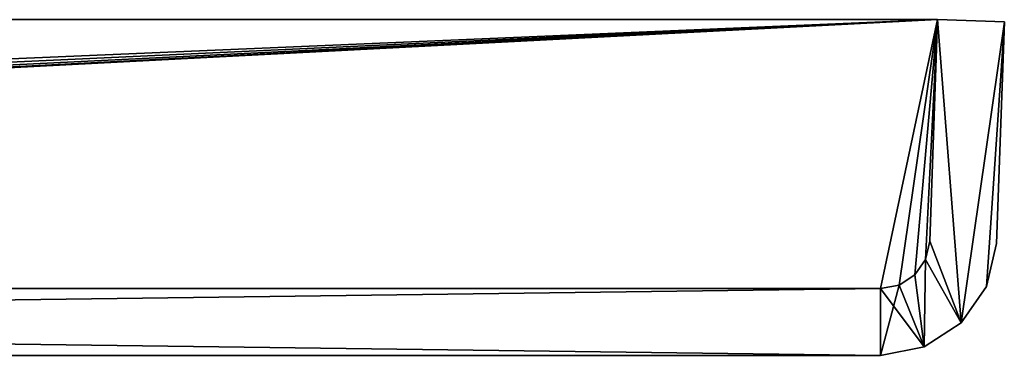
# Model space of a CAD drawing. Extents: x -4.01 to 4.01, y 0 to 2.
# Tile 7 of 7: x 2.54 to 4.01, y 0 to 0.5. Entities that reach past the tile are written whole.
import ezdxf

# ---------------------------------------------------------------- set-up
doc = ezdxf.new("R2010")
doc.units = 0
doc.header["$LTSCALE"] = 2.54
doc.layers.get('0').update_dxf_attribs({"linetype": 'CONTINUOUS'})

# ---------------------------------------------------------------- blocks, each defined once
blk = doc.blocks.new('COMMA_1600_PM_STL')
at = {"color": 0}
for p, q in [((-3.914, 0.5042, 1), (3.914, 0.5042, 1)), ((3.914, 0.5042, 0.8), (-3.914, 0.5042, 0.8)), ((-3.914, 0.5042, 1), (3.914, 0.5042, 1)), ((3.914, 0.5042, 0.8), (-3.914, 0.5042, 0.8)), ((-3.914, 0.5042, 160.8), (3.914, 0.5042, 160.8)), ((3.914, 0.5042, 160.6), (-3.914, 0.5042, 160.6)), ((-3.914, 0.5042, 160.8), (3.914, 0.5042, 160.8)), ((3.914, 0.5042, 160.6), (-3.914, 0.5042, 160.6)), ((3.914, 0.5042, 160.8), (3.9024, 0.1721, 160.8)), ((3.9024, 0.1721, 0.8), (3.914, 0.5042, 0.8)), ((3.9024, 0.1721, 0.8), (3.914, 0.5042, 0.8)), ((3.914, 0.5042, 160.8), (3.9024, 0.1721, 160.8)), ((3.914, 0.5042, 1), (3.9024, 0.1721, 1)), ((3.9024, 0.1721, 0.8), (3.914, 0.5042, 0.8)), ((3.914, 0.5042, 1), (3.9024, 0.1721, 1)), ((3.9024, 0.1721, 0.8), (3.914, 0.5042, 0.8)), ((3.914, 0.5042, 160.8), (3.9024, 0.1721, 160.8)), ((3.9024, 0.1721, 160.6), (3.914, 0.5042, 160.6)), ((3.914, 0.5042, 160.8), (3.9024, 0.1721, 160.8)), ((3.9024, 0.1721, 160.6), (3.914, 0.5042, 160.6)), ((3.914, 0.5042, 160.8), (3.914, 0.5042, 0.8)), ((3.914, 0.5042, 0.8), (4.014, 0.5007, 0.8)), ((3.914, 0.5042, 160.8), (3.914, 0.5042, 0.8)), ((4.014, 0.5007, 160.8), (3.914, 0.5042, 160.8)), ((3.914, 0.5042, 0.8), (4.014, 0.5007, 0.8)), ((4.014, 0.5007, 160.8), (3.914, 0.5042, 160.8)), ((3.914, 0.5042, 0.8), (3.914, 0.5042, 1)), ((3.914, 0.5042, 0.8), (3.914, 0.5042, 1)), ((3.914, 0.5042, 160.6), (3.914, 0.5042, 160.8)), ((3.914, 0.5042, 160.6), (3.914, 0.5042, 160.8)), ((4.0024, 0.1686, 160.8), (4.014, 0.5007, 160.8)), ((4.014, 0.5007, 0.8), (4.0024, 0.1686, 0.8)), ((4.014, 0.5007, 0.8), (4.0024, 0.1686, 0.8)), ((4.0024, 0.1686, 160.8), (4.014, 0.5007, 160.8)), ((4.014, 0.5007, 0.8), (4.014, 0.5007, 160.8)), ((4.014, 0.5007, 0.8), (4.014, 0.5007, 160.8)), ((3.8961, 0.1447, 0.8), (3.9024, 0.1721, 0.8)), ((3.9024, 0.1721, 160.8), (3.8961, 0.1447, 160.8)), ((3.8961, 0.1447, 0.8), (3.9024, 0.1721, 0.8)), ((3.9024, 0.1721, 160.8), (3.8961, 0.1447, 160.8)), ((3.8961, 0.1447, 0.8), (3.9024, 0.1721, 0.8)), ((3.9024, 0.1721, 1), (3.8961, 0.1447, 1)), ((3.9024, 0.1721, 1), (3.8961, 0.1447, 1)), ((3.8961, 0.1447, 0.8), (3.9024, 0.1721, 0.8)), ((3.8961, 0.1447, 160.6), (3.9024, 0.1721, 160.6)), ((3.9024, 0.1721, 160.8), (3.8961, 0.1447, 160.8)), ((3.9024, 0.1721, 160.8), (3.8961, 0.1447, 160.8)), ((3.8961, 0.1447, 160.6), (3.9024, 0.1721, 160.6)), ((3.9024, 0.1721, 160.8), (3.9024, 0.1721, 0.8)), ((3.9024, 0.1721, 160.8), (3.9024, 0.1721, 0.8)), ((3.9024, 0.1721, 0.8), (3.9024, 0.1721, 1)), ((3.9024, 0.1721, 0.8), (3.9024, 0.1721, 1)), ((3.9024, 0.1721, 160.6), (3.9024, 0.1721, 160.8)), ((3.9024, 0.1721, 160.6), (3.9024, 0.1721, 160.8)), ((4.0024, 0.1686, 0.8), (3.9875, 0.104, 0.8)), ((3.9875, 0.104, 160.8), (4.0024, 0.1686, 160.8)), ((4.0024, 0.1686, 0.8), (3.9875, 0.104, 0.8)), ((3.9875, 0.104, 160.8), (4.0024, 0.1686, 160.8)), ((4.0024, 0.1686, 0.8), (4.0024, 0.1686, 160.8)), ((4.0024, 0.1686, 0.8), (4.0024, 0.1686, 160.8)), ((3.88, 0.1217, 0.8), (3.8961, 0.1447, 0.8)), ((3.8961, 0.1447, 160.8), (3.88, 0.1217, 160.8)), ((3.88, 0.1217, 0.8), (3.8961, 0.1447, 0.8)), ((3.8961, 0.1447, 160.8), (3.88, 0.1217, 160.8)), ((3.88, 0.1217, 0.8), (3.8961, 0.1447, 0.8)), ((3.8961, 0.1447, 1), (3.88, 0.1217, 1)), ((3.8961, 0.1447, 1), (3.88, 0.1217, 1)), ((3.88, 0.1217, 0.8), (3.8961, 0.1447, 0.8)), ((3.88, 0.1217, 160.6), (3.8961, 0.1447, 160.6)), ((3.8961, 0.1447, 160.8), (3.88, 0.1217, 160.8)), ((3.8961, 0.1447, 160.8), (3.88, 0.1217, 160.8)), ((3.88, 0.1217, 160.6), (3.8961, 0.1447, 160.6)), ((3.8961, 0.1447, 0.8), (3.8961, 0.1447, 160.8)), ((3.8961, 0.1447, 0.8), (3.8961, 0.1447, 160.8)), ((3.8961, 0.1447, 0.8), (3.8961, 0.1447, 1)), ((3.8961, 0.1447, 0.8), (3.8961, 0.1447, 1)), ((3.8961, 0.1447, 160.6), (3.8961, 0.1447, 160.8)), ((3.8961, 0.1447, 160.6), (3.8961, 0.1447, 160.8)), ((3.8564, 0.1064, 0.8), (3.88, 0.1217, 0.8)), ((3.88, 0.1217, 160.8), (3.8564, 0.1064, 160.8)), ((3.8564, 0.1064, 0.8), (3.88, 0.1217, 0.8)), ((3.88, 0.1217, 160.8), (3.8564, 0.1064, 160.8)), ((3.8564, 0.1064, 0.8), (3.88, 0.1217, 0.8)), ((3.88, 0.1217, 1), (3.8564, 0.1064, 1)), ((3.88, 0.1217, 1), (3.8564, 0.1064, 1)), ((3.8564, 0.1064, 0.8), (3.88, 0.1217, 0.8)), ((3.8564, 0.1064, 160.6), (3.88, 0.1217, 160.6)), ((3.88, 0.1217, 160.8), (3.8564, 0.1064, 160.8)), ((3.88, 0.1217, 160.8), (3.8564, 0.1064, 160.8)), ((3.8564, 0.1064, 160.6), (3.88, 0.1217, 160.6)), ((3.88, 0.1217, 0.8), (3.88, 0.1217, 160.8)), ((3.88, 0.1217, 0.8), (3.88, 0.1217, 160.8)), ((3.88, 0.1217, 0.8), (3.88, 0.1217, 1)), ((3.88, 0.1217, 0.8), (3.88, 0.1217, 1)), ((3.88, 0.1217, 160.6), (3.88, 0.1217, 160.8)), ((3.88, 0.1217, 160.6), (3.88, 0.1217, 160.8)), ((3.8288, 0.101, 0.8), (3.8564, 0.1064, 0.8)), ((3.8564, 0.1064, 160.8), (3.8288, 0.101, 160.8)), ((3.8288, 0.101, 0.8), (3.8564, 0.1064, 0.8)), ((3.8564, 0.1064, 160.8), (3.8288, 0.101, 160.8)), ((3.8288, 0.101, 0.8), (3.8564, 0.1064, 0.8)), ((3.8564, 0.1064, 1), (3.8288, 0.101, 1)), ((3.8564, 0.1064, 1), (3.8288, 0.101, 1)), ((3.8288, 0.101, 0.8), (3.8564, 0.1064, 0.8)), ((3.8288, 0.101, 160.6), (3.8564, 0.1064, 160.6)), ((3.8564, 0.1064, 160.8), (3.8288, 0.101, 160.8)), ((3.8564, 0.1064, 160.8), (3.8288, 0.101, 160.8)), ((3.8288, 0.101, 160.6), (3.8564, 0.1064, 160.6)), ((3.8564, 0.1064, 0.8), (3.8564, 0.1064, 160.8)), ((3.8564, 0.1064, 0.8), (3.8564, 0.1064, 160.8)), ((3.8564, 0.1064, 0.8), (3.8564, 0.1064, 1)), ((3.8564, 0.1064, 0.8), (3.8564, 0.1064, 1)), ((3.8564, 0.1064, 160.6), (3.8564, 0.1064, 160.8)), ((3.8564, 0.1064, 160.6), (3.8564, 0.1064, 160.8)), ((3.9875, 0.104, 0.8), (3.9494, 0.0497, 0.8)), ((3.9494, 0.0497, 160.8), (3.9875, 0.104, 160.8)), ((3.9875, 0.104, 0.8), (3.9494, 0.0497, 0.8)), ((3.9494, 0.0497, 160.8), (3.9875, 0.104, 160.8)), ((3.9875, 0.104, 0.8), (3.9875, 0.104, 160.8)), ((3.9875, 0.104, 0.8), (3.9875, 0.104, 160.8)), ((3.8288, 0.101, 0.8), (-3.8288, 0.101, 0.8)), ((-3.8288, 0.101, 160.8), (3.8288, 0.101, 160.8)), ((3.8288, 0.101, 0.8), (-3.8288, 0.101, 0.8)), ((-3.8288, 0.101, 160.8), (3.8288, 0.101, 160.8)), ((3.8288, 0.101, 1), (-3.8288, 0.101, 1)), ((3.8288, 0.101, 0.8), (-3.8288, 0.101, 0.8)), ((3.8288, 0.101, 1), (-3.8288, 0.101, 1)), ((3.8288, 0.101, 0.8), (-3.8288, 0.101, 0.8)), ((-3.8288, 0.101, 160.8), (3.8288, 0.101, 160.8)), ((-3.8288, 0.101, 160.6), (3.8288, 0.101, 160.6)), ((-3.8288, 0.101, 160.8), (3.8288, 0.101, 160.8)), ((-3.8288, 0.101, 160.6), (3.8288, 0.101, 160.6)), ((3.8288, 0.101, 160.8), (3.8288, 0.101, 0.8)), ((3.8288, 0.101, 160.8), (3.8288, 0.101, 0.8)), ((3.8288, 0.101, 0.8), (3.8288, 0.101, 1)), ((3.8288, 0.101, 0.8), (3.8288, 0.101, 1)), ((3.8288, 0.101, 160.6), (3.8288, 0.101, 160.8)), ((3.8288, 0.101, 160.6), (3.8288, 0.101, 160.8)), ((3.9494, 0.0497, 0.8), (3.8939, 0.0136, 0.8)), ((3.8939, 0.0136, 160.8), (3.9494, 0.0497, 160.8)), ((3.9494, 0.0497, 0.8), (3.8939, 0.0136, 0.8)), ((3.8939, 0.0136, 160.8), (3.9494, 0.0497, 160.8)), ((3.9494, 0.0497, 0.8), (3.9494, 0.0497, 160.8)), ((3.9494, 0.0497, 0.8), (3.9494, 0.0497, 160.8)), ((-3.8288, 0.001, 0.8), (3.8288, 0.001, 0.8)), ((3.8288, 0.001, 160.8), (-3.8288, 0.001, 160.8)), ((-3.8288, 0.001, 0.8), (3.8288, 0.001, 0.8)), ((3.8288, 0.001, 160.8), (-3.8288, 0.001, 160.8)), ((3.8939, 0.0136, 0.8), (3.8288, 0.001, 0.8)), ((3.8288, 0.001, 160.8), (3.8939, 0.0136, 160.8)), ((3.8939, 0.0136, 0.8), (3.8288, 0.001, 0.8)), ((3.8288, 0.001, 160.8), (3.8939, 0.0136, 160.8)), ((3.8288, 0.001, 0.8), (3.8288, 0.001, 160.8)), ((3.8288, 0.001, 0.8), (3.8288, 0.001, 160.8)), ((3.8939, 0.0136, 0.8), (3.8939, 0.0136, 160.8)), ((3.8939, 0.0136, 0.8), (3.8939, 0.0136, 160.8))]:
    blk.add_line(p, q, dxfattribs=at)
mesh = blk.add_polyface(dxfattribs=at)
corners = [(-3.914, 0.5042, 0.8), (-4.0024, 0.1686, 0.8), (-4.014, 0.5007, 0.8), (-3.9875, 0.104, 0.8), (-3.9494, 0.0497, 0.8), (-3.9024, 0.1721, 0.8), (-3.8939, 0.0136, 0.8), (-3.8961, 0.1447, 0.8), (-3.88, 0.1217, 0.8), (-3.8288, 0.001, 0.8), (-3.8564, 0.1064, 0.8), (-3.8288, 0.101, 0.8), (3.8288, 0.101, 0.8), (3.8288, 0.001, 0.8), (3.8564, 0.1064, 0.8), (3.8939, 0.0136, 0.8), (3.88, 0.1217, 0.8), (3.8961, 0.1447, 0.8), (3.9494, 0.0497, 0.8), (3.9024, 0.1721, 0.8), (3.914, 0.5042, 0.8), (4.014, 0.5007, 0.8), (3.9875, 0.104, 0.8), (4.0024, 0.1686, 0.8)]
mesh.append_faces([[corners[k] for k in face] for face in [(0, 1, 2), (22, 21, 23)]], dxfattribs={"vtx0": -1, "color": 0})
mesh.append_faces([[corners[k] for k in face] for face in [(1, 0, 3), (3, 0, 4), (4, 5, 6), (6, 8, 9), (9, 12, 13), (13, 14, 15), (15, 17, 18), (18, 21, 22)]], dxfattribs={"vtx0": -1, "vtx1": -1, "color": 0})
mesh.append_faces([[corners[k] for k in face] for face in [(4, 0, 5), (6, 5, 7), (6, 7, 8), (9, 8, 10), (9, 10, 11), (9, 11, 12), (13, 12, 14), (15, 14, 16), (15, 16, 17), (18, 17, 19), (18, 19, 20), (18, 20, 21)]], dxfattribs={"vtx0": -1, "vtx2": -1, "color": 0})
mesh = blk.add_polyface(dxfattribs=at)
corners = [(-4.0024, 0.1686, 160.8), (-3.914, 0.5042, 160.8), (-4.014, 0.5007, 160.8), (-3.9875, 0.104, 160.8), (-3.9494, 0.0497, 160.8), (-3.9024, 0.1721, 160.8), (-3.8939, 0.0136, 160.8), (-3.8961, 0.1447, 160.8), (-3.88, 0.1217, 160.8), (-3.8288, 0.001, 160.8), (-3.8564, 0.1064, 160.8), (-3.8288, 0.101, 160.8), (3.8288, 0.001, 160.8), (3.8288, 0.101, 160.8), (3.8939, 0.0136, 160.8), (3.8564, 0.1064, 160.8), (3.88, 0.1217, 160.8), (3.8961, 0.1447, 160.8), (3.9494, 0.0497, 160.8), (3.9024, 0.1721, 160.8), (3.914, 0.5042, 160.8), (4.014, 0.5007, 160.8), (3.9875, 0.104, 160.8), (4.0024, 0.1686, 160.8)]
mesh.append_faces([[corners[k] for k in face] for face in [(0, 1, 2), (21, 22, 23)]], dxfattribs={"vtx0": -1, "color": 0})
mesh.append_faces([[corners[k] for k in face] for face in [(1, 4, 5), (5, 6, 7), (7, 6, 8), (8, 9, 10), (10, 9, 11), (11, 12, 13), (13, 14, 15), (15, 14, 16), (16, 14, 17), (17, 18, 19), (19, 18, 20), (20, 18, 21)]], dxfattribs={"vtx0": -1, "vtx1": -1, "color": 0})
mesh.append_faces([[corners[k] for k in face] for face in [(1, 0, 3), (1, 3, 4), (5, 4, 6), (8, 6, 9), (11, 9, 12), (13, 12, 14), (17, 14, 18), (21, 18, 22)]], dxfattribs={"vtx0": -1, "vtx2": -1, "color": 0})
mesh = blk.add_polyface(dxfattribs=at)
corners = [(-3.914, 0.5042, 1), (3.914, 0.5042, 0.8), (-3.914, 0.5042, 0.8), (3.914, 0.5042, 1)]
mesh.append_faces([[corners[k] for k in face] for face in [(0, 1, 2), (1, 0, 3)]], dxfattribs={"vtx0": -1, "color": 0})
mesh = blk.add_polyface(dxfattribs=at)
corners = [(-3.9024, 0.1721, 1), (3.914, 0.5042, 1), (-3.914, 0.5042, 1), (-3.8961, 0.1447, 1), (-3.88, 0.1217, 1), (-3.8564, 0.1064, 1), (-3.8288, 0.101, 1), (3.8288, 0.101, 1), (3.8564, 0.1064, 1), (3.88, 0.1217, 1), (3.8961, 0.1447, 1), (3.9024, 0.1721, 1)]
mesh.append_faces([[corners[k] for k in face] for face in [(0, 1, 2), (1, 10, 11)]], dxfattribs={"vtx0": -1, "color": 0})
mesh.append_faces([[corners[k] for k in face] for face in [(1, 0, 3), (1, 3, 4), (1, 4, 5), (1, 5, 6), (1, 6, 7), (1, 7, 8), (1, 8, 9), (1, 9, 10)]], dxfattribs={"vtx0": -1, "vtx2": -1, "color": 0})
mesh = blk.add_polyface(dxfattribs=at)
corners = [(3.914, 0.5042, 0.8), (-3.9024, 0.1721, 0.8), (-3.914, 0.5042, 0.8), (-3.8961, 0.1447, 0.8), (-3.88, 0.1217, 0.8), (-3.8564, 0.1064, 0.8), (-3.8288, 0.101, 0.8), (3.8288, 0.101, 0.8), (3.8564, 0.1064, 0.8), (3.88, 0.1217, 0.8), (3.8961, 0.1447, 0.8), (3.9024, 0.1721, 0.8)]
mesh.append_faces([[corners[k] for k in face] for face in [(0, 1, 2), (10, 0, 11)]], dxfattribs={"vtx0": -1, "color": 0})
mesh.append_faces([[corners[k] for k in face] for face in [(1, 0, 3), (3, 0, 4), (4, 0, 5), (5, 0, 6), (6, 0, 7), (7, 0, 8), (8, 0, 9), (9, 0, 10)]], dxfattribs={"vtx0": -1, "vtx1": -1, "color": 0})
mesh = blk.add_polyface(dxfattribs=at)
corners = [(-3.914, 0.5042, 160.8), (3.914, 0.5042, 160.6), (-3.914, 0.5042, 160.6), (3.914, 0.5042, 160.8)]
mesh.append_faces([[corners[k] for k in face] for face in [(0, 1, 2), (1, 0, 3)]], dxfattribs={"vtx0": -1, "color": 0})
mesh = blk.add_polyface(dxfattribs=at)
corners = [(-3.9024, 0.1721, 160.8), (3.914, 0.5042, 160.8), (-3.914, 0.5042, 160.8), (-3.8961, 0.1447, 160.8), (-3.88, 0.1217, 160.8), (-3.8564, 0.1064, 160.8), (-3.8288, 0.101, 160.8), (3.8288, 0.101, 160.8), (3.8564, 0.1064, 160.8), (3.88, 0.1217, 160.8), (3.8961, 0.1447, 160.8), (3.9024, 0.1721, 160.8)]
mesh.append_faces([[corners[k] for k in face] for face in [(0, 1, 2), (1, 10, 11)]], dxfattribs={"vtx0": -1, "color": 0})
mesh.append_faces([[corners[k] for k in face] for face in [(1, 0, 3), (1, 3, 4), (1, 4, 5), (1, 5, 6), (1, 6, 7), (1, 7, 8), (1, 8, 9), (1, 9, 10)]], dxfattribs={"vtx0": -1, "vtx2": -1, "color": 0})
mesh = blk.add_polyface(dxfattribs=at)
corners = [(3.914, 0.5042, 160.6), (-3.9024, 0.1721, 160.6), (-3.914, 0.5042, 160.6), (-3.8961, 0.1447, 160.6), (-3.88, 0.1217, 160.6), (-3.8564, 0.1064, 160.6), (-3.8288, 0.101, 160.6), (3.8288, 0.101, 160.6), (3.8564, 0.1064, 160.6), (3.88, 0.1217, 160.6), (3.8961, 0.1447, 160.6), (3.9024, 0.1721, 160.6)]
mesh.append_faces([[corners[k] for k in face] for face in [(0, 1, 2), (10, 0, 11)]], dxfattribs={"vtx0": -1, "color": 0})
mesh.append_faces([[corners[k] for k in face] for face in [(1, 0, 3), (3, 0, 4), (4, 0, 5), (5, 0, 6), (6, 0, 7), (7, 0, 8), (8, 0, 9), (9, 0, 10)]], dxfattribs={"vtx0": -1, "vtx1": -1, "color": 0})
mesh = blk.add_polyface(dxfattribs=at)
corners = [(3.914, 0.5042, 160.8), (3.9024, 0.1721, 0.8), (3.9024, 0.1721, 160.8), (3.914, 0.5042, 0.8)]
mesh.append_faces([[corners[k] for k in face] for face in [(0, 1, 2), (1, 0, 3)]], dxfattribs={"vtx0": -1, "color": 0})
mesh = blk.add_polyface(dxfattribs=at)
corners = [(3.914, 0.5042, 0.8), (3.9024, 0.1721, 1), (3.9024, 0.1721, 0.8), (3.914, 0.5042, 1)]
mesh.append_faces([[corners[k] for k in face] for face in [(0, 1, 2), (1, 0, 3)]], dxfattribs={"vtx0": -1, "color": 0})
mesh = blk.add_polyface(dxfattribs=at)
corners = [(3.914, 0.5042, 160.6), (3.9024, 0.1721, 160.8), (3.9024, 0.1721, 160.6), (3.914, 0.5042, 160.8)]
mesh.append_faces([[corners[k] for k in face] for face in [(0, 1, 2), (1, 0, 3)]], dxfattribs={"vtx0": -1, "color": 0})
mesh = blk.add_polyface(dxfattribs=at)
corners = [(3.914, 0.5042, 160.8), (4.014, 0.5007, 0.8), (3.914, 0.5042, 0.8), (4.014, 0.5007, 160.8)]
mesh.append_faces([[corners[k] for k in face] for face in [(0, 1, 2), (1, 0, 3)]], dxfattribs={"vtx0": -1, "color": 0})
mesh = blk.add_polyface(dxfattribs=at)
corners = [(4.014, 0.5007, 0.8), (4.0024, 0.1686, 160.8), (4.0024, 0.1686, 0.8), (4.014, 0.5007, 160.8)]
mesh.append_faces([[corners[k] for k in face] for face in [(0, 1, 2), (1, 0, 3)]], dxfattribs={"vtx0": -1, "color": 0})
mesh = blk.add_polyface(dxfattribs=at)
corners = [(3.9024, 0.1721, 160.8), (3.8961, 0.1447, 0.8), (3.8961, 0.1447, 160.8), (3.9024, 0.1721, 0.8)]
mesh.append_faces([[corners[k] for k in face] for face in [(0, 1, 2), (1, 0, 3)]], dxfattribs={"vtx0": -1, "color": 0})
mesh = blk.add_polyface(dxfattribs=at)
corners = [(3.9024, 0.1721, 0.8), (3.8961, 0.1447, 1), (3.8961, 0.1447, 0.8), (3.9024, 0.1721, 1)]
mesh.append_faces([[corners[k] for k in face] for face in [(0, 1, 2), (1, 0, 3)]], dxfattribs={"vtx0": -1, "color": 0})
mesh = blk.add_polyface(dxfattribs=at)
corners = [(3.9024, 0.1721, 160.6), (3.8961, 0.1447, 160.8), (3.8961, 0.1447, 160.6), (3.9024, 0.1721, 160.8)]
mesh.append_faces([[corners[k] for k in face] for face in [(0, 1, 2), (1, 0, 3)]], dxfattribs={"vtx0": -1, "color": 0})
mesh = blk.add_polyface(dxfattribs=at)
corners = [(4.0024, 0.1686, 0.8), (3.9875, 0.104, 160.8), (3.9875, 0.104, 0.8), (4.0024, 0.1686, 160.8)]
mesh.append_faces([[corners[k] for k in face] for face in [(0, 1, 2), (1, 0, 3)]], dxfattribs={"vtx0": -1, "color": 0})
mesh = blk.add_polyface(dxfattribs=at)
corners = [(3.8961, 0.1447, 160.8), (3.88, 0.1217, 0.8), (3.88, 0.1217, 160.8), (3.8961, 0.1447, 0.8)]
mesh.append_faces([[corners[k] for k in face] for face in [(0, 1, 2), (1, 0, 3)]], dxfattribs={"vtx0": -1, "color": 0})
mesh = blk.add_polyface(dxfattribs=at)
corners = [(3.8961, 0.1447, 0.8), (3.88, 0.1217, 1), (3.88, 0.1217, 0.8), (3.8961, 0.1447, 1)]
mesh.append_faces([[corners[k] for k in face] for face in [(0, 1, 2), (1, 0, 3)]], dxfattribs={"vtx0": -1, "color": 0})
mesh = blk.add_polyface(dxfattribs=at)
corners = [(3.8961, 0.1447, 160.6), (3.88, 0.1217, 160.8), (3.88, 0.1217, 160.6), (3.8961, 0.1447, 160.8)]
mesh.append_faces([[corners[k] for k in face] for face in [(0, 1, 2), (1, 0, 3)]], dxfattribs={"vtx0": -1, "color": 0})
mesh = blk.add_polyface(dxfattribs=at)
corners = [(3.8564, 0.1064, 160.8), (3.88, 0.1217, 0.8), (3.8564, 0.1064, 0.8), (3.88, 0.1217, 160.8)]
mesh.append_faces([[corners[k] for k in face] for face in [(0, 1, 2), (1, 0, 3)]], dxfattribs={"vtx0": -1, "color": 0})
mesh = blk.add_polyface(dxfattribs=at)
corners = [(3.88, 0.1217, 1), (3.8564, 0.1064, 0.8), (3.88, 0.1217, 0.8), (3.8564, 0.1064, 1)]
mesh.append_faces([[corners[k] for k in face] for face in [(0, 1, 2), (1, 0, 3)]], dxfattribs={"vtx0": -1, "color": 0})
mesh = blk.add_polyface(dxfattribs=at)
corners = [(3.88, 0.1217, 160.8), (3.8564, 0.1064, 160.6), (3.88, 0.1217, 160.6), (3.8564, 0.1064, 160.8)]
mesh.append_faces([[corners[k] for k in face] for face in [(0, 1, 2), (1, 0, 3)]], dxfattribs={"vtx0": -1, "color": 0})
mesh = blk.add_polyface(dxfattribs=at)
corners = [(3.8288, 0.101, 160.8), (3.8564, 0.1064, 0.8), (3.8288, 0.101, 0.8), (3.8564, 0.1064, 160.8)]
mesh.append_faces([[corners[k] for k in face] for face in [(0, 1, 2), (1, 0, 3)]], dxfattribs={"vtx0": -1, "color": 0})
mesh = blk.add_polyface(dxfattribs=at)
corners = [(3.8564, 0.1064, 1), (3.8288, 0.101, 0.8), (3.8564, 0.1064, 0.8), (3.8288, 0.101, 1)]
mesh.append_faces([[corners[k] for k in face] for face in [(0, 1, 2), (1, 0, 3)]], dxfattribs={"vtx0": -1, "color": 0})
mesh = blk.add_polyface(dxfattribs=at)
corners = [(3.8564, 0.1064, 160.8), (3.8288, 0.101, 160.6), (3.8564, 0.1064, 160.6), (3.8288, 0.101, 160.8)]
mesh.append_faces([[corners[k] for k in face] for face in [(0, 1, 2), (1, 0, 3)]], dxfattribs={"vtx0": -1, "color": 0})
mesh = blk.add_polyface(dxfattribs=at)
corners = [(3.9875, 0.104, 0.8), (3.9494, 0.0497, 160.8), (3.9494, 0.0497, 0.8), (3.9875, 0.104, 160.8)]
mesh.append_faces([[corners[k] for k in face] for face in [(0, 1, 2), (1, 0, 3)]], dxfattribs={"vtx0": -1, "color": 0})
mesh = blk.add_polyface(dxfattribs=at)
corners = [(-3.8288, 0.101, 160.8), (3.8288, 0.101, 0.8), (-3.8288, 0.101, 0.8), (3.8288, 0.101, 160.8)]
mesh.append_faces([[corners[k] for k in face] for face in [(0, 1, 2), (1, 0, 3)]], dxfattribs={"vtx0": -1, "color": 0})
mesh = blk.add_polyface(dxfattribs=at)
corners = [(3.8288, 0.101, 1), (-3.8288, 0.101, 0.8), (3.8288, 0.101, 0.8), (-3.8288, 0.101, 1)]
mesh.append_faces([[corners[k] for k in face] for face in [(0, 1, 2), (1, 0, 3)]], dxfattribs={"vtx0": -1, "color": 0})
mesh = blk.add_polyface(dxfattribs=at)
corners = [(3.8288, 0.101, 160.8), (-3.8288, 0.101, 160.6), (3.8288, 0.101, 160.6), (-3.8288, 0.101, 160.8)]
mesh.append_faces([[corners[k] for k in face] for face in [(0, 1, 2), (1, 0, 3)]], dxfattribs={"vtx0": -1, "color": 0})
mesh = blk.add_polyface(dxfattribs=at)
corners = [(3.9494, 0.0497, 160.8), (3.8939, 0.0136, 0.8), (3.9494, 0.0497, 0.8), (3.8939, 0.0136, 160.8)]
mesh.append_faces([[corners[k] for k in face] for face in [(0, 1, 2), (1, 0, 3)]], dxfattribs={"vtx0": -1, "color": 0})
mesh = blk.add_polyface(dxfattribs=at)
corners = [(3.8288, 0.001, 160.8), (-3.8288, 0.001, 0.8), (3.8288, 0.001, 0.8), (-3.8288, 0.001, 160.8)]
mesh.append_faces([[corners[k] for k in face] for face in [(0, 1, 2), (1, 0, 3)]], dxfattribs={"vtx0": -1, "color": 0})
mesh = blk.add_polyface(dxfattribs=at)
corners = [(3.8939, 0.0136, 160.8), (3.8288, 0.001, 0.8), (3.8939, 0.0136, 0.8), (3.8288, 0.001, 160.8)]
mesh.append_faces([[corners[k] for k in face] for face in [(0, 1, 2), (1, 0, 3)]], dxfattribs={"vtx0": -1, "color": 0})

msp = doc.modelspace()

# ---------------------------------------------------------------- block references
at = {"color": 0}
msp.add_blockref('COMMA_1600_PM_STL', (0, 0), dxfattribs=at)

doc.saveas('drawing.dxf')
